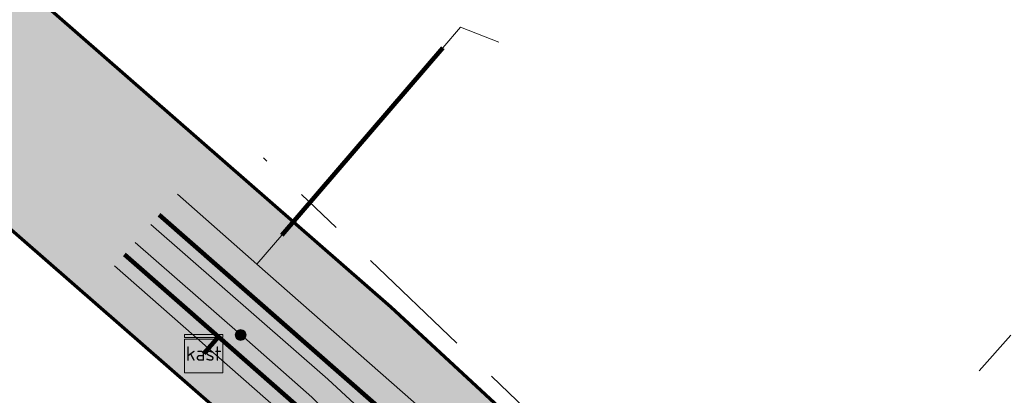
# Model space of a CAD drawing. Extents: x 73120 to 113741, y 434688 to 489241.
# Tile 18 of 256: x 99531 to 99551, y 474714 to 474722. Entities that reach past the tile are written whole.
import ezdxf
from ezdxf.enums import TextEntityAlignment as Align
from ezdxf.lldxf.tags import DXFTag

# ---------------------------------------------------------------- set-up
doc = ezdxf.new("R2010")
doc.units = 0
doc.header["$LTSCALE"] = 0.5
doc.linetypes.add('RI-OVERIG', pattern=[17, 5, -2, 2, -2, 0, -2, 2, -2])
for name, color, linetype, lineweight in [('B-WE-KL-DATA-G', 90, 'KL-DATA-N', 18), ('B-WE-KL-DATA_HULPSTUK-S', 90, 'Continuous', 25), ('B-WE-KL-DATA_KABELBED-G', 90, 'Continuous', 100), ('B-WE-KL-ET_LS-G', 190, 'KL-LS-N', 18), ('B-WE-KL-ET_LS_HULPSTUK-S', 190, 'Continuous', 25), ('B-WE-KL-ET_LS_MANTELBUIS-G', 190, 'Continuous', 100), ('B-WE-KL-GAS_LD-G', 50, 'KL-GAS-LD-N', 18), ('B-WE-KL-WATER-G', 170, 'KL-WATER-N', 18), ('B-WE-RI-VRIJVERVAL-G', 210, 'RI-OVERIG', 18)]:
    doc.layers.add(name, color=color, linetype=linetype, lineweight=lineweight)
doc.layers.add('B-WE-OG-INFO_EIS VOORZORGSMAATREGEL-GV', color=7, linetype='Continuous', lineweight=70, true_color=0xfa194b)
doc.layers.add('B-WE-OG-INFO_EIS VOORZORGSMAATREGEL-V', color=7, linetype='Continuous', lineweight=18, true_color=0xfa194b, transparency=0.8)
doc.styles.add('NLCS-ISO', font='NLCS-ISO.ttf')
tags = doc.linetypes.add('KL-DATA-N', pattern='A,4,-1,[101,NLCS.SHX,S=0.5,R=0,X=0,Y=0],-1,4,-1,["D",Standard,S=1,R=0,X=-0.25,Y=-0.5],-1.5', length=12.5).pattern_tags.tags
tags[18] = DXFTag(74, 10)
tags = doc.linetypes.add('KL-GAS-LD-N', pattern='A,4,-1,[69,NLCS.SHX,S=0.5,R=0,X=0,Y=0],-1,4,-1,["L",Standard,S=1,R=0,X=0.25,Y=-0.5],-2', length=13).pattern_tags.tags
tags[18] = DXFTag(74, 10)
tags = doc.linetypes.add('KL-LS-N', pattern='A,4,-1,[103,NLCS.SHX,S=0.75,R=0,X=0,Y=0],-1,4,-1,["L",Standard,S=1,R=0,X=0,Y=-0.5],-2', length=13).pattern_tags.tags
tags[18] = DXFTag(74, 10)
doc.linetypes.add('KL-WATER-N', pattern='A,7,-0.5,[168,NLCS.SHX,S=0.75,R=0,X=0.75,Y=0],-2', length=9.5)

# ---------------------------------------------------------------- blocks, each defined once
blk = doc.blocks.new('SKL-WTB_HULP_KAST-SO')
at = {"color": 0, "linetype": 'ByBlock', "lineweight": 18}
for points in [[(-2, 2), (2, 2), (2, 1.68), (-2, 1.68)], [(-2, 1.52), (2, 1.52), (2, -2), (-2, -2)]]:
    blk.add_lwpolyline(points, close=True, dxfattribs=at)
at = {"color": 0, "linetype": 'ByBlock', "lineweight": 18, "style": 'NLCS-ISO'}
blk.add_text('kast', height=1.5, dxfattribs=at).set_placement((0, 0), align=Align.MIDDLE_CENTER)
at = {"color": 0, "linetype": 'ByBlock', "lineweight": 18, "style": 'NLCS-ISO', "flags": 1}
for tag, p in [('TYPE', (2.5, 0)), ('LABEL', (2.5, -1.5)), ('OMSCHRIJVING', (2.5, -3))]:
    blk.add_attdef(tag, p, '', height=1, dxfattribs=at)
blk = doc.blocks.new('SKL-WTB_HULP_MOF-SO')
at = {"linetype": 'ByBlock', "lineweight": 18}
h = blk.add_hatch(color=0, dxfattribs=at)
h.dxf.hatch_style = 1
h.paths.add_polyline_path([(-0.5625, 0, 1), (0.5625, 0, 1)])
at = {"color": 0, "linetype": 'ByBlock', "lineweight": 18}
blk.add_circle((0, 0), 0.5625, dxfattribs=at)
at = {"color": 0, "linetype": 'ByBlock', "lineweight": 18, "style": 'NLCS-ISO', "flags": 1}
for tag, p in [('TYPE', (1.5, 0)), ('LABEL', (1.5, -1.5)), ('OMSCHRIJVING', (1.5, -3))]:
    blk.add_attdef(tag, p, '', height=1, dxfattribs=at)

msp = doc.modelspace()

# ---------------------------------------------------------------- hatches: boundary and pattern name
at = {"layer": 'B-WE-OG-INFO_EIS VOORZORGSMAATREGEL-V'}
msp.add_hatch(color=256, dxfattribs=at).paths.add_polyline_path([(99539.15, 474703.994), (99539.152, 474703.994), (99539.399, 474704.037), (99539.4, 474704.038), (99539.641, 474704.112), (99539.642, 474704.113), (99539.871, 474704.217), (99539.872, 474704.218), (99540.086, 474704.35), (99540.087, 474704.351), (99540.282, 474704.509), (99540.283, 474704.51), (99540.43, 474704.66), (99540.43, 474704.66), (99542.398, 474706.898), (99542.398, 474706.899), (99542.552, 474707.098), (99542.553, 474707.099), (99542.68, 474707.316), (99542.681, 474707.317), (99542.78, 474707.548), (99542.78, 474707.549), (99542.85, 474707.791), (99542.85, 474707.793), (99542.888, 474708.041), (99542.888, 474708.043), (99542.893, 474708.334), (99542.893, 474708.335), (99542.724, 474711.247), (99542.724, 474711.248), (99542.693, 474711.497), (99542.693, 474711.499), (99542.631, 474711.743), (99542.631, 474711.744), (99542.539, 474711.978), (99542.538, 474711.979), (99542.418, 474712.2), (99542.417, 474712.201), (99542.269, 474712.405), (99542.268, 474712.406), (99542.085, 474712.599), (99542.085, 474712.599), (99538.409, 474715.999), (99538.408, 474715.999), (99521.848, 474730.48), (99463.962, 474781.8), (99458.262, 474786.84), (99458.262, 474786.84), (99435.723, 474806.627), (99425.258, 474815.923), (99425.258, 474815.923), (99415.109, 474824.866), (99415.109, 474824.866), (99414.792, 474825.094), (99414.79, 474825.095), (99414.46, 474825.248), (99414.459, 474825.249), (99414.458, 474825.249), (99414.08, 474825.343), (99414.078, 474825.344), (99413.714, 474825.364), (99413.713, 474825.364), (99413.713, 474825.364), (99413.326, 474825.311), (99413.325, 474825.311), (99413.324, 474825.311), (99412.979, 474825.194), (99412.977, 474825.194), (99412.638, 474825.002), (99412.636, 474825.001), (99412.359, 474824.765), (99412.358, 474824.764), (99410.199, 474822.337), (99410.199, 474822.337), (99410.044, 474822.139), (99410.043, 474822.138), (99409.914, 474821.921), (99409.914, 474821.92), (99409.814, 474821.689), (99409.813, 474821.688), (99409.743, 474821.447), (99409.742, 474821.445), (99409.703, 474821.197), (99409.703, 474821.196), (99409.695, 474820.944), (99409.695, 474820.943), (99409.719, 474820.693), (99409.72, 474820.691), (99409.775, 474820.446), (99409.775, 474820.445), (99409.862, 474820.208), (99409.862, 474820.207), (99409.977, 474819.983), (99409.978, 474819.982), (99410.12, 474819.775), (99410.121, 474819.774), (99410.289, 474819.586), (99410.289, 474819.585), (99410.479, 474819.42), (99410.48, 474819.42), (99410.69, 474819.28), (99410.691, 474819.279), (99410.916, 474819.167), (99410.917, 474819.166), (99411.154, 474819.083), (99411.156, 474819.083), (99411.402, 474819.031), (99411.403, 474819.03), (99411.654, 474819.009), (99411.655, 474819.009), (99411.906, 474819.02), (99411.908, 474819.02), (99412.156, 474819.063), (99412.157, 474819.063), (99412.397, 474819.137), (99412.399, 474819.137), (99412.628, 474819.24), (99412.629, 474819.241), (99412.844, 474819.372), (99412.845, 474819.373), (99413.041, 474819.531), (99413.042, 474819.532), (99413.959, 474820.548), (99422.602, 474812.932), (99433.067, 474803.637), (99433.067, 474803.637), (99455.623, 474783.834), (99461.307, 474778.807), (99461.308, 474778.807), (99461.308, 474778.806), (99519.194, 474727.487), (99519.194, 474727.487), (99535.755, 474713.006), (99538.777, 474710.21), (99538.852, 474708.923), (99537.426, 474707.302), (99537.426, 474707.301), (99537.272, 474707.102), (99537.271, 474707.101), (99537.144, 474706.884), (99537.143, 474706.883), (99537.044, 474706.652), (99537.044, 474706.651), (99536.974, 474706.409), (99536.974, 474706.408), (99536.936, 474706.159), (99536.936, 474706.158), (99536.929, 474705.906), (99536.929, 474705.905), (99536.955, 474705.655), (99536.955, 474705.653), (99537.012, 474705.408), (99537.012, 474705.407), (99537.099, 474705.171), (99537.1, 474705.17), (99537.216, 474704.947), (99537.217, 474704.946), (99537.36, 474704.739), (99537.361, 474704.738), (99537.53, 474704.551), (99537.531, 474704.55), (99537.721, 474704.386), (99537.722, 474704.385), (99537.932, 474704.247), (99537.933, 474704.246), (99538.159, 474704.135), (99538.16, 474704.134), (99538.398, 474704.053), (99538.399, 474704.052), (99538.646, 474704.001), (99538.647, 474704.001), (99538.898, 474703.981), (99538.899, 474703.981)])

# ---------------------------------------------------------------- linework, layer by layer
at = {"layer": 'B-WE-KL-DATA-G', "flags": 128}
for points in [[(99585.3, 474732.455), (99577.952, 474739.016), (99569.781, 474729.703), (99567.017, 474726.543), (99558.38, 474716.667), (99552.367, 474709.792), (99547.114, 474703.813), (99539.662, 474710.32), (99539.503, 474710.986), (99538.641, 474712.014), (99534.804, 474715.381), (99534.497, 474715.031)], [(99575.745, 474724.988), (99574.883, 474725.219), (99569.781, 474729.703), (99567.017, 474726.543), (99558.38, 474716.667), (99552.367, 474709.792), (99547.114, 474703.813), (99539.662, 474710.32), (99539.503, 474710.986), (99538.641, 474712.014), (99534.804, 474715.381), (99534.497, 474715.031)], [(99572.507, 474721.311), (99572.108, 474722.068), (99567.017, 474726.543), (99558.38, 474716.667), (99552.367, 474709.792), (99547.114, 474703.813), (99539.662, 474710.32), (99539.503, 474710.986), (99538.641, 474712.014), (99534.804, 474715.381), (99534.497, 474715.031)], [(99534.497, 474715.031), (99534.804, 474715.381), (99532.841, 474717.104)], [(99534.497, 474715.031), (99534.804, 474715.381), (99532.841, 474717.104)], [(99534.497, 474715.031), (99534.804, 474715.381), (99532.841, 474717.104)], [(99534.497, 474715.031), (99534.804, 474715.381), (99532.841, 474717.104)], [(99534.497, 474715.031), (99534.804, 474715.381), (99532.841, 474717.104)], [(99534.497, 474715.031), (99534.804, 474715.381), (99532.841, 474717.104)], [(99534.497, 474715.031), (99534.804, 474715.381), (99532.841, 474717.104)], [(99534.497, 474715.031), (99534.804, 474715.381), (99532.841, 474717.104)], [(99534.497, 474715.031), (99534.804, 474715.381), (99532.841, 474717.104)], [(99534.497, 474715.031), (99534.804, 474715.381), (99532.841, 474717.104)], [(99534.497, 474715.031), (99534.804, 474715.381), (99532.841, 474717.104)], [(99534.497, 474715.031), (99534.804, 474715.381), (99532.841, 474717.104)], [(99534.497, 474715.031), (99534.804, 474715.381), (99532.841, 474717.104)], [(99534.497, 474715.031), (99534.804, 474715.381), (99532.841, 474717.104)], [(99565.774, 474710.097), (99558.38, 474716.667), (99552.367, 474709.792), (99547.114, 474703.813), (99539.662, 474710.32), (99539.503, 474710.986), (99538.641, 474712.014), (99534.804, 474715.381), (99534.497, 474715.031)], [(99504.422, 474677.346), (99508.87, 474673.434), (99511.847, 474676.808), (99516.689, 474682.293), (99519.666, 474685.667), (99524.711, 474691.383), (99527.49, 474694.532), (99532.533, 474700.245), (99535.312, 474703.394), (99537.966, 474706.401), (99539.548, 474708.421), (99539.82, 474709.656), (99539.662, 474710.32), (99539.503, 474710.986), (99538.641, 474712.014), (99534.804, 474715.381), (99534.497, 474715.031)], [(99507.39, 474680.728), (99511.847, 474676.808), (99516.689, 474682.293), (99519.666, 474685.667), (99524.711, 474691.383), (99527.49, 474694.532), (99532.533, 474700.245), (99535.312, 474703.394), (99537.966, 474706.401), (99539.548, 474708.421), (99539.82, 474709.656), (99539.662, 474710.32), (99539.503, 474710.986), (99538.641, 474712.014), (99534.804, 474715.381), (99534.497, 474715.031)], [(99603.696, 474583.796), (99603.359, 474583.411), (99588.101, 474596.546), (99588.941, 474597.743), (99588.857, 474598.218), (99551.672, 474628.953), (99548.969, 474625.683), (99548.566, 474625.196), (99548.06, 474625.556), (99519.817, 474651.415), (99510.262, 474660.164), (99510.492, 474662.273), (99511.984, 474663.911), (99518.422, 474671.164), (99525.089, 474678.75), (99527.023, 474680.95), (99531.273, 474685.787), (99542.55, 474698.619), (99543.845, 474700.093), (99547.114, 474703.813), (99539.662, 474710.32), (99539.503, 474710.986), (99538.641, 474712.014), (99534.804, 474715.381), (99534.497, 474715.031)], [(99512.228, 474686.222), (99516.689, 474682.293), (99519.666, 474685.667), (99524.711, 474691.383), (99527.49, 474694.532), (99532.533, 474700.245), (99535.312, 474703.394), (99537.966, 474706.401), (99539.548, 474708.421), (99539.82, 474709.656), (99539.662, 474710.32), (99539.503, 474710.986), (99538.641, 474712.014), (99534.804, 474715.381), (99534.497, 474715.031)], [(99515.196, 474689.604), (99519.666, 474685.667), (99524.711, 474691.383), (99527.49, 474694.532), (99532.533, 474700.245), (99535.312, 474703.394), (99537.966, 474706.401), (99539.548, 474708.421), (99539.82, 474709.656), (99539.662, 474710.32), (99539.503, 474710.986), (99538.641, 474712.014), (99534.804, 474715.381), (99534.497, 474715.031)], [(99525.784, 474664.695), (99518.422, 474671.164), (99525.089, 474678.75), (99527.023, 474680.95), (99531.273, 474685.787), (99542.55, 474698.619), (99543.845, 474700.093), (99547.114, 474703.813), (99539.662, 474710.32), (99539.503, 474710.986), (99538.641, 474712.014), (99534.804, 474715.381), (99534.497, 474715.031)], [(99520.228, 474695.325), (99524.711, 474691.383), (99527.49, 474694.532), (99532.533, 474700.245), (99535.312, 474703.394), (99537.966, 474706.401), (99539.548, 474708.421), (99539.82, 474709.656), (99539.662, 474710.32), (99539.503, 474710.986), (99538.641, 474712.014), (99534.804, 474715.381), (99534.497, 474715.031)], [(99523.002, 474698.479), (99527.49, 474694.532), (99532.533, 474700.245), (99535.312, 474703.394), (99537.966, 474706.401), (99539.548, 474708.421), (99539.82, 474709.656), (99539.662, 474710.32), (99539.503, 474710.986), (99538.641, 474712.014), (99534.804, 474715.381), (99534.497, 474715.031)], [(99530.309, 474674.142), (99525.089, 474678.75), (99527.023, 474680.95), (99531.273, 474685.787), (99542.55, 474698.619), (99543.845, 474700.093), (99547.114, 474703.813), (99539.662, 474710.32), (99539.503, 474710.986), (99538.641, 474712.014), (99534.804, 474715.381), (99534.497, 474715.031)], [(99528.038, 474704.198), (99532.533, 474700.245), (99535.312, 474703.394), (99537.966, 474706.401), (99539.548, 474708.421), (99539.82, 474709.656), (99539.662, 474710.32), (99539.503, 474710.986), (99538.641, 474712.014), (99534.804, 474715.381), (99534.497, 474715.031)], [(99530.808, 474707.355), (99535.312, 474703.394), (99537.966, 474706.401), (99539.548, 474708.421), (99539.82, 474709.656), (99539.662, 474710.32), (99539.503, 474710.986), (99538.641, 474712.014), (99534.804, 474715.381), (99534.497, 474715.031)], [(99541, 474677), (99536.509, 474681.164), (99531.273, 474685.787), (99542.55, 474698.619), (99543.845, 474700.093), (99547.114, 474703.813), (99539.662, 474710.32), (99539.503, 474710.986), (99538.641, 474712.014), (99534.804, 474715.381), (99534.497, 474715.031)], [(99557.571, 474704.351), (99557.938, 474704.762), (99552.367, 474709.792), (99547.114, 474703.813), (99539.662, 474710.32), (99539.503, 474710.986), (99538.641, 474712.014), (99534.804, 474715.381), (99534.497, 474715.031)], [(99550, 474684), (99549.416, 474692.585), (99549.232, 474695.293), (99543.845, 474700.093), (99547.114, 474703.813), (99539.662, 474710.32), (99539.503, 474710.986), (99538.641, 474712.014), (99534.804, 474715.381), (99534.497, 474715.031)], [(99554.988, 474690.029), (99553.827, 474688.708), (99549.416, 474692.585), (99542.55, 474698.619), (99543.845, 474700.093), (99547.114, 474703.813), (99539.662, 474710.32), (99539.503, 474710.986), (99538.641, 474712.014), (99534.804, 474715.381), (99534.497, 474715.031)]]:
    msp.add_lwpolyline(points, dxfattribs=at)
at = {"layer": 'B-WE-KL-DATA_KABELBED-G', "flags": 128}
for points in [[(99530.726, 474696.201), (99538.94, 474705.541), (99539.994, 474707.015), (99540.203, 474707.334), (99540.384, 474707.67), (99540.535, 474708.021), (99540.655, 474708.383), (99540.744, 474708.755), (99540.799, 474709.132), (99540.821, 474709.513), (99540.811, 474709.895), (99540.767, 474710.274), (99540.69, 474710.648), (99540.582, 474711.014), (99540.441, 474711.369), (99540.271, 474711.711), (99540.071, 474712.036), (99539.844, 474712.343), (99539.592, 474712.629), (99539.315, 474712.892), (99533.567, 474717.934)], [(99534.804, 474715.381), (99532.841, 474717.104)], [(99534.804, 474715.381), (99534.497, 474715.031)], [(99539.662, 474710.32), (99539.503, 474710.986), (99538.641, 474712.014), (99534.804, 474715.381)]]:
    msp.add_lwpolyline(points, dxfattribs=at)
at = {"layer": 'B-WE-KL-ET_LS-G', "flags": 128}
for points in [[(99540.669, 474721.549), (99539.868, 474721.863), (99539.494, 474721.427), (99536.134, 474717.512), (99535.61, 474716.901)], [(99533.947, 474718.368), (99535.61, 474716.901), (99539.111, 474713.815), (99541.18, 474710.695), (99540.264, 474706.999), (99538.426, 474704.934), (99520.188, 474684.447), (99506.456, 474668.867), (99503.791, 474667.5), (99499.773, 474668.489), (99497.975, 474670.08), (99494.435, 474673.211)], [(99533.063, 474717.357), (99535.26, 474715.44), (99535.27, 474715.42), (99535.28, 474715.42), (99536.76, 474714.12), (99539.11, 474711.8), (99539.11, 474711.79)]]:
    msp.add_lwpolyline(points, dxfattribs=at)
at = {"layer": 'B-WE-KL-ET_LS_MANTELBUIS-G', "flags": 128}
msp.add_lwpolyline([(99539.494, 474721.427), (99536.134, 474717.512)], dxfattribs=at)
at = {"layer": 'B-WE-KL-GAS_LD-G', "flags": 128}
msp.add_lwpolyline([(99533.389, 474717.731), (99537.092, 474714.493), (99540.727, 474711.131), (99540.896, 474708.219), (99538.928, 474705.981)], dxfattribs=at)
at = {"layer": 'B-WE-KL-WATER-G', "flags": 128}
msp.add_lwpolyline([(99532.632, 474716.865), (99539.177, 474711.11), (99539.448, 474708.692), (99540.519, 474707.751), (99541.031, 474707.254)], dxfattribs=at)
at = {"layer": 'B-WE-OG-INFO_EIS VOORZORGSMAATREGEL-GV', "flags": 128}
for points in [[(99542.085, 474712.599), (99538.409, 474715.999), (99538.408, 474715.999), (99521.848, 474730.48)], [(99519.194, 474727.487), (99535.755, 474713.006)]]:
    msp.add_lwpolyline(points, dxfattribs=at)
at = {"layer": 'B-WE-RI-VRIJVERVAL-G', "flags": 128}
for points in [[(99567.08, 474733.3), (99546, 474709.3)], [(99546, 474709.3), (99535.128, 474719.718)]]:
    msp.add_lwpolyline(points, dxfattribs=at)

# ---------------------------------------------------------------- block references
at = {"layer": 'B-WE-KL-DATA_HULPSTUK-S', "xscale": 0.2, "yscale": 0.2, "zscale": 0.2}
msp.add_blockref('SKL-WTB_HULP_KAST-SO', (99534.497, 474715.031), dxfattribs=at)
at = {"layer": 'B-WE-KL-ET_LS_HULPSTUK-S', "xscale": 0.2, "yscale": 0.2, "zscale": 0.2}
msp.add_blockref('SKL-WTB_HULP_MOF-SO', (99535.27, 474715.42), dxfattribs=at)

doc.saveas('drawing.dxf')
